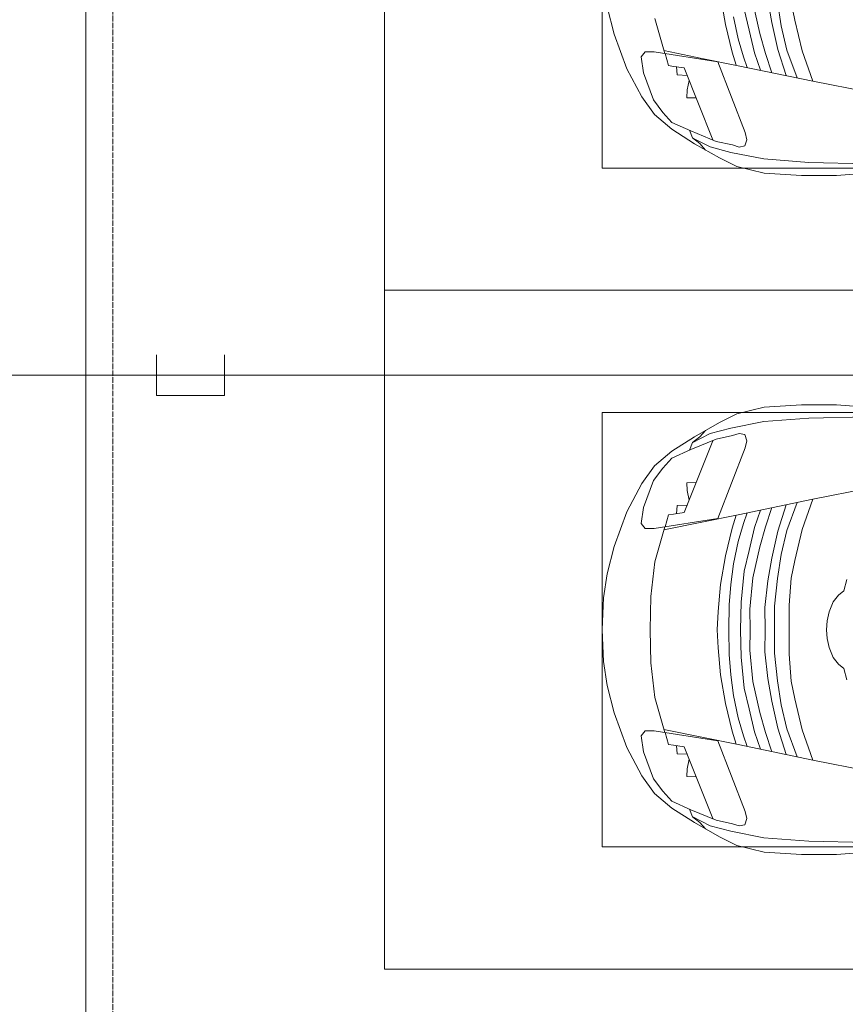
# Model space of a CAD drawing. Header units: millimetres. Extents: x -32229 to 288056, y -13689 to 125138.
# Tile 156 of 193: x 24492 to 27531, y 98170 to 101796. Entities that reach past the tile are written whole.
import ezdxf

# ---------------------------------------------------------------- set-up
doc = ezdxf.new("R2010")
doc.units = ezdxf.units.MM
doc.linetypes.add('ADSK_Линия сетки', pattern=[25, 20, -2.5, 0, -2.5])
for name, color, linetype, lineweight in [('A-ANNO-DIMS', 7, 'Continuous', 9), ('A-ANNO-DIMS-200', 7, 'Continuous', 9), ('A-DETL-GENF', 7, 'Continuous', 18), ('A-FLOR', 7, 'Continuous', 18), ('C-PRKG', 7, 'Continuous', 18), ('S-GRID', 7, 'Continuous', 9)]:
    doc.layers.add(name, color=color, linetype=linetype, lineweight=lineweight)
doc.layers.add('A-DETL', color=7, linetype='Continuous', lineweight=9, true_color=0x00a600)
doc.styles.add('GOST Common_3', font='GOST_Common.ttf', dxfattribs={"width": 0.9, "height": 250})
doc.dimstyles.new('ГОСТ_2_5_мм2_1', dxfattribs={"dimscale": 304.8, "dimtxt": 251.428749, "dimasz": 0.492126, "dimexe": 0.492126, "dimexo": 0.656168, "dimgap": 0.098425, "dimtad": 1, "dimdec": 0, "dimdsep": 46, "dimtxsty": 'GOST Common_3', "dimblk1": 'OBLIQUE', "dimblk2": 'OBLIQUE', "dimsah": 1, "dimcen": 0.09, "dimazin": 2, "dimtfac": 1, "dimtdec": 4, "dimtix": 1, "dimtmove": 0, "dimatfit": 3, "dimfxl": 1, "dimtvp": 1, "dimtolj": 1, "dimtzin": 0, "dimarcsym": 2})

# ---------------------------------------------------------------- blocks, each defined once
blk = doc.blocks.new('АР_Машиноместо - 4900x2400_М__5300х2500_-2211001--02 ЭО')
at = {"layer": 'A-DETL-GENF', "color": 253, "lineweight": 13, "true_color": 0xaaaaaa}
for p, q in [((1044.2, -818.6), (943.3, -845.1)), ((943.3, -845.1), (815.8, -891)), ((815.8, -891), (711.9, -946.2)), ((711.9, -946.2), (647.2, -992.8)), ((800.1, -952.6), (700.9, -989.1)), ((859, -944.1), (800.1, -952.6)), ((877.7, -958.9), (859, -944.1)), ((877.7, -991.4), (877.7, -958.9)), ((647.2, -992.8), (593.2, -1056.8)), ((700.9, -989.1), (655, -1024.3)), ((841.1, -1225.9), (877.7, -991.4)), ((1000.2, -994.5), (871.4, -1031.3)), ((654.7, -1024.4), (617.9, -1057.3)), ((882.6, -1027.5), (853.8, -1167.4)), ((593.2, -1056.8), (539.3, -1140.4)), ((617.9, -1057.3), (586.9, -1126.3)), ((589, -1121.6), (561.3, -1132.6)), ((539.3, -1140.4), (487.4, -1232.1)), ((540.4, -1159.6), (516.2, -1180.5)), ((561.3, -1132.6), (540.4, -1159.6)), ((586.9, -1126.3), (548.2, -1220.1)), ((853.8, -1167.4), (826.8, -1300.9)), ((487.4, -1232.1), (455.7, -1296.1)), ((548.2, -1220.1), (535, -1280.6)), ((580.7, -1327.1), (841.1, -1225.9)), ((978.6, -1254.6), (876.3, -1278.7)), ((1084.1, -1236), (978.6, -1254.6)), ((455.7, -1296.1), (430.8, -1396.6)), ((535, -1280.6), (527.2, -1305.2)), ((527.2, -1305.2), (531.8, -1326)), ((826.8, -1300.9), (770, -1576.5)), ((876.3, -1278.7), (828.3, -1293.7)), ((925.2, -1301.6), (859.1, -1321.2)), ((1007.1, -1283.7), (925.2, -1301.6)), ((531.8, -1326), (554.4, -1333.3)), ((554.4, -1333.3), (580.7, -1327.1)), ((859.1, -1321.2), (819.9, -1334.4)), ((958.3, -1341.1), (873.8, -1361.2)), ((1035, -1323.2), (958.3, -1341.1)), ((873.8, -1361.2), (809.9, -1383.1)), ((1059, -1354.8), (945.3, -1380.6)), ((430.8, -1396.6), (422, -1534.1)), ((871.4, -1401.1), (800.5, -1424.6)), ((945.3, -1380.6), (871.4, -1401.1)), ((1070, -1410.4), (986.2, -1425.6)), ((887, -1446.5), (790.4, -1477.3)), ((986.2, -1425.6), (887, -1446.5)), ((1061.9, -1445.7), (973.4, -1459.7)), ((884.3, -1480.8), (782, -1518.1)), ((973.4, -1459.7), (884.3, -1480.8)), ((994.9, -1509.3), (881.7, -1536.4)), ((1060, -1496.1), (994.9, -1509.3)), ((422, -1534.1), (422, -1662.9)), ((881.7, -1536.4), (770, -1576.5)), ((770, -1576.5), (718.3, -1834.2)), ((422, -1662.9), (434.8, -1820.7))]:
    blk.add_line(p, q, dxfattribs=at)
at = {"layer": 'A-DETL-GENF', "color": 254, "lineweight": 13, "true_color": 0xd4d4d4}
for p, q in [((827.7, -1045), (824.1, -1063.7)), ((871.3, -1031.9), (827.7, -1045)), ((792.9, -1076.2), (791.2, -1114.5)), ((823.3, -1074.4), (792.9, -1076.2)), ((824.1, -1063.7), (818.8, -1102.9)), ((818.8, -1102.9), (554, -1208.1)), ((709.1, -1112.7), (708.2, -1146.9)), ((737.7, -1113.6), (709.1, -1112.7)), ((772.6, -1121.3), (737.7, -1113.6)), ((561.7, -1132.1), (527.9, -1198.6)), ((527.9, -1198.6), (507.4, -1274.3)), ((507.4, -1274.3), (483.4, -1395.6)), ((483.4, -1395.6), (470.9, -1561.4)), ((470.9, -1561.4), (462.8, -1889.5))]:
    blk.add_line(p, q, dxfattribs=at)
at = {"layer": 'C-PRKG', "color": 253, "lineweight": 13, "true_color": 0xaaaaaa}
for p, q in [((2500, 0), (0, 0)), ((0, 0), (0, -5300)), ((450, -800), (450, -4500)), ((450, -800), (2050, -800))]:
    blk.add_line(p, q, dxfattribs=at)
blk = doc.blocks.new('АР_Машиноместо - 4900x2400_М__5300х2500_-V41--02 ЭО')
at = {"layer": 'A-DETL-GENF', "color": 254, "lineweight": 13, "true_color": 0xd4d4d4}
for p, q in [((470.9, 1561.4), (462.8, 1889.5)), ((2029.1, 1561.4), (2037.2, 1889.5)), ((483.4, 1395.6), (470.9, 1561.4)), ((2016.6, 1395.6), (2029.1, 1561.4)), ((507.4, 1274.3), (483.4, 1395.6)), ((1992.6, 1274.3), (2016.6, 1395.6)), ((527.9, 1198.6), (507.4, 1274.3)), ((1972.1, 1198.6), (1992.6, 1274.3)), ((561.7, 1132.1), (527.9, 1198.6)), ((818.8, 1102.9), (554, 1208.1)), ((1681.2, 1102.9), (1946, 1208.1)), ((1938.3, 1132.1), (1972.1, 1198.6)), ((709.1, 1112.7), (708.2, 1146.9)), ((1790.9, 1112.7), (1791.8, 1146.9)), ((737.7, 1113.6), (709.1, 1112.7)), ((772.6, 1121.3), (737.7, 1113.6)), ((792.9, 1076.2), (791.2, 1114.5)), ((824.1, 1063.7), (818.8, 1102.9)), ((1675.9, 1063.7), (1681.2, 1102.9)), ((1707.1, 1076.2), (1708.8, 1114.5)), ((1727.4, 1121.3), (1762.3, 1113.6)), ((1762.3, 1113.6), (1790.9, 1112.7)), ((823.3, 1074.4), (792.9, 1076.2)), ((827.7, 1045), (824.1, 1063.7)), ((1672.3, 1045), (1675.9, 1063.7)), ((1676.7, 1074.4), (1707.1, 1076.2)), ((871.3, 1031.9), (827.7, 1045)), ((1628.7, 1031.9), (1672.3, 1045))]:
    blk.add_line(p, q, dxfattribs=at)
at = {"layer": 'A-DETL-GENF', "color": 253, "lineweight": 13, "true_color": 0xaaaaaa}
for p, q in [((422, 1662.9), (434.8, 1820.7)), ((770, 1576.5), (718.3, 1834.2)), ((1730, 1576.5), (1781.7, 1834.2)), ((2078, 1662.9), (2065.2, 1820.7)), ((1107.2, 1689.8), (1064.9, 1700.5)), ((1123.5, 1670.9), (1107.2, 1689.8)), ((1147.5, 1650.5), (1123.5, 1670.9)), ((1352.5, 1650.5), (1376.5, 1670.9)), ((1376.5, 1670.9), (1392.8, 1689.8)), ((1392.8, 1689.8), (1435.1, 1700.5)), ((422, 1534.1), (422, 1662.9)), ((1184.7, 1635.7), (1147.5, 1650.5)), ((1217.8, 1629.1), (1184.7, 1635.7)), ((1282.2, 1629.1), (1315.3, 1635.7)), ((1315.3, 1635.7), (1352.5, 1650.5)), ((2078, 1534.1), (2078, 1662.9)), ((1217.8, 1629.1), (1250, 1626.8)), ((1282.2, 1629.1), (1250, 1626.8)), ((826.8, 1300.9), (770, 1576.5)), ((881.7, 1536.4), (770, 1576.5)), ((1618.3, 1536.4), (1730, 1576.5)), ((1673.2, 1300.9), (1730, 1576.5)), ((430.8, 1396.6), (422, 1534.1)), ((994.9, 1509.3), (881.7, 1536.4)), ((1505.1, 1509.3), (1618.3, 1536.4)), ((2069.2, 1396.6), (2078, 1534.1)), ((884.3, 1480.8), (782, 1518.1)), ((1060, 1496.1), (994.9, 1509.3)), ((1159.3, 1489.1), (1060, 1496.1)), ((1250, 1488.3), (1159.3, 1489.1)), ((1250, 1488.3), (1340.7, 1489.1)), ((1340.7, 1489.1), (1440, 1496.1)), ((1440, 1496.1), (1505.1, 1509.3)), ((1615.7, 1480.8), (1718, 1518.1)), ((887, 1446.5), (790.4, 1477.3)), ((973.4, 1459.7), (884.3, 1480.8)), ((1061.9, 1445.7), (973.4, 1459.7)), ((1438.1, 1445.7), (1526.6, 1459.7)), ((1526.6, 1459.7), (1615.7, 1480.8)), ((1613, 1446.5), (1709.6, 1477.3)), ((871.4, 1401.1), (800.5, 1424.6)), ((986.2, 1425.6), (887, 1446.5)), ((1070, 1410.4), (986.2, 1425.6)), ((1163.9, 1435.1), (1061.9, 1445.7)), ((1250, 1435.1), (1163.9, 1435.1)), ((1250, 1435.1), (1336.1, 1435.1)), ((1336.1, 1435.1), (1438.1, 1445.7)), ((1430, 1410.4), (1513.8, 1425.6)), ((1513.8, 1425.6), (1613, 1446.5)), ((1628.6, 1401.1), (1699.5, 1424.6)), ((455.7, 1296.1), (430.8, 1396.6)), ((873.8, 1361.2), (809.9, 1383.1)), ((945.3, 1380.6), (871.4, 1401.1)), ((1059, 1354.8), (945.3, 1380.6)), ((1168.3, 1399.8), (1070, 1410.4)), ((1250, 1400.1), (1168.3, 1399.8)), ((1250, 1400.1), (1331.7, 1399.8)), ((1331.7, 1399.8), (1430, 1410.4)), ((1441, 1354.8), (1554.7, 1380.6)), ((1554.7, 1380.6), (1628.6, 1401.1)), ((1626.2, 1361.2), (1690.1, 1383.1)), ((2044.3, 1296.1), (2069.2, 1396.6)), ((958.3, 1341.1), (873.8, 1361.2)), ((1174.5, 1344.2), (1059, 1354.8)), ((1250, 1344.9), (1174.5, 1344.2)), ((1250, 1344.9), (1325.5, 1344.2)), ((1325.5, 1344.2), (1441, 1354.8)), ((1541.7, 1341.1), (1626.2, 1361.2)), ((527.2, 1305.2), (531.8, 1326)), ((531.8, 1326), (554.4, 1333.3)), ((554.4, 1333.3), (580.7, 1327.1)), ((580.7, 1327.1), (841.1, 1225.9)), ((859.1, 1321.2), (819.9, 1334.4)), ((925.2, 1301.6), (859.1, 1321.2)), ((1035, 1323.2), (958.3, 1341.1)), ((1148.3, 1312.4), (1035, 1323.2)), ((1250, 1309.3), (1148.3, 1312.4)), ((1250, 1309.3), (1351.7, 1312.4)), ((1351.7, 1312.4), (1465, 1323.2)), ((1465, 1323.2), (1541.7, 1341.1)), ((1574.8, 1301.6), (1640.9, 1321.2)), ((1640.9, 1321.2), (1680.1, 1334.4)), ((1919.3, 1327.1), (1658.9, 1225.9)), ((1945.6, 1333.3), (1919.3, 1327.1)), ((1968.2, 1326), (1945.6, 1333.3)), ((1972.8, 1305.2), (1968.2, 1326)), ((487.4, 1232.1), (455.7, 1296.1)), ((535, 1280.6), (527.2, 1305.2)), ((548.2, 1220.1), (535, 1280.6)), ((853.8, 1167.4), (826.8, 1300.9)), ((876.3, 1278.7), (828.3, 1293.7)), ((978.6, 1254.6), (876.3, 1278.7)), ((1007.1, 1283.7), (925.2, 1301.6)), ((1083.6, 1274.6), (1007.1, 1283.7)), ((1159.1, 1267.9), (1083.6, 1274.6)), ((1340.9, 1267.9), (1416.4, 1274.6)), ((1416.4, 1274.6), (1492.9, 1283.7)), ((1492.9, 1283.7), (1574.8, 1301.6)), ((1521.4, 1254.6), (1623.7, 1278.7)), ((1623.7, 1278.7), (1671.7, 1293.7)), ((1646.2, 1167.4), (1673.2, 1300.9)), ((1951.8, 1220.1), (1965, 1280.6)), ((1965, 1280.6), (1972.8, 1305.2)), ((2012.6, 1232.1), (2044.3, 1296.1)), ((1084.1, 1236), (978.6, 1254.6)), ((1182.5, 1227.5), (1084.1, 1236)), ((1250, 1266.6), (1159.1, 1267.9)), ((1250, 1266.6), (1340.9, 1267.9)), ((1317.5, 1227.5), (1415.9, 1236)), ((1415.9, 1236), (1521.4, 1254.6)), ((539.3, 1140.4), (487.4, 1232.1)), ((586.9, 1126.3), (548.2, 1220.1)), ((841.1, 1225.9), (877.7, 991.4)), ((1250, 1223.7), (1182.5, 1227.5)), ((1250, 1223.7), (1317.5, 1227.5)), ((1658.9, 1225.9), (1622.3, 991.4)), ((1913.1, 1126.3), (1951.8, 1220.1)), ((1960.7, 1140.4), (2012.6, 1232.1)), ((540.4, 1159.6), (516.2, 1180.5)), ((882.6, 1027.5), (853.8, 1167.4)), ((1617.4, 1027.5), (1646.2, 1167.4)), ((1959.6, 1159.6), (1983.8, 1180.5)), ((593.2, 1056.8), (539.3, 1140.4)), ((561.3, 1132.6), (540.4, 1159.6)), ((589, 1121.6), (561.3, 1132.6)), ((617.9, 1057.3), (586.9, 1126.3)), ((1882.1, 1057.3), (1913.1, 1126.3)), ((1906.8, 1056.8), (1960.7, 1140.4)), ((1911, 1121.6), (1938.7, 1132.6)), ((1938.7, 1132.6), (1959.6, 1159.6)), ((647.2, 992.8), (593.2, 1056.8)), ((654.7, 1024.4), (617.9, 1057.3)), ((1845.3, 1024.4), (1882.1, 1057.3)), ((1852.8, 992.8), (1906.8, 1056.8)), ((700.9, 989.1), (655, 1024.3)), ((1000.2, 994.5), (871.4, 1031.3)), ((1499.8, 994.5), (1628.6, 1031.3)), ((1799.1, 989.1), (1845, 1024.3)), ((711.9, 946.2), (647.2, 992.8)), ((800.1, 952.6), (700.9, 989.1)), ((877.7, 991.4), (877.7, 958.9)), ((1127.4, 979.8), (1000.2, 994.5)), ((1250, 977.6), (1127.4, 979.8)), ((1250, 977.6), (1372.6, 979.8)), ((1372.6, 979.8), (1499.8, 994.5)), ((1622.3, 991.4), (1622.3, 958.9)), ((1699.9, 952.6), (1799.1, 989.1)), ((1788.1, 946.2), (1852.8, 992.8)), ((815.8, 891), (711.9, 946.2)), ((859, 944.1), (800.1, 952.6)), ((877.7, 958.9), (859, 944.1)), ((1622.3, 958.9), (1641, 944.1)), ((1641, 944.1), (1699.9, 952.6)), ((1684.2, 891), (1788.1, 946.2)), ((943.3, 845.1), (815.8, 891)), ((1556.7, 845.1), (1684.2, 891)), ((1044.2, 818.6), (943.3, 845.1)), ((1455.8, 818.6), (1556.7, 845.1)), ((1132.7, 806), (1044.2, 818.6)), ((1250, 800), (1132.7, 806)), ((1250, 800), (1367.3, 806)), ((1367.3, 806), (1455.8, 818.6))]:
    blk.add_line(p, q, dxfattribs=at)
at = {"layer": 'C-PRKG', "color": 253, "lineweight": 13, "true_color": 0xaaaaaa}
for p, q in [((0, 0), (0, 5300)), ((2500, 0), (2500, 5300)), ((450, 800), (450, 4500)), ((2050, 800), (2050, 4500)), ((450, 800), (2050, 800)), ((2500, 0), (0, 0))]:
    blk.add_line(p, q, dxfattribs=at)
blk = doc.blocks.new('Наметкина 10_РД_АР_П_rvt-1--02 ЭО')
at = {"layer": 'A-FLOR', "color": 253, "lineweight": 13, "true_color": 0xaaaaaa}
blk.add_line((24735.3, 103750), (24735.3, 97850), dxfattribs=at)
blk.add_line((24735.3, 103750), (24735.3, 97850), dxfattribs=at)
at = {"layer": 'C-PRKG', "color": 253, "lineweight": 13, "true_color": 0xaaaaaa}
for name, rotation in [('АР_Машиноместо - 4900x2400_М__5300х2500_-2211001--02 ЭО', 89.99999999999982), ('АР_Машиноместо - 4900x2400_М__5300х2500_-V41--02 ЭО', 269.9999999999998)]:
    blk.add_blockref(name, (25835.3, 100800), dxfattribs=dict(at, rotation=rotation))
blk = doc.blocks.new('DIMBLOCK262--02 ЭО')
at = {"layer": 'A-ANNO-DIMS-200'}
for p, q in [((21656.6, 98949.5), (21581.6, 99024.5)), ((21990.7, 98949.5), (21506.6, 98949.5)), ((21656.6, 98949.5), (21656.6, 97850)), ((21656.6, 98949.5), (21731.6, 98874.5)), ((21656.6, 98949.5), (21990.7, 98949.5)), ((21656.6, 97850), (21581.6, 97925)), ((24535.3, 97850), (21506.6, 97850)), ((21656.6, 97850), (21731.6, 97775)), ((21656.6, 97850), (24535.3, 97850))]:
    blk.add_line(p, q, dxfattribs=at)
at = {"layer": 'A-ANNO-DIMS-200', "color": 0, "insert": (21299.9, 98131.3), "char_height": 250, "width": 644.339, "attachment_point": 1, "rotation": 90, "line_spacing_factor": 1.022761, "style": 'GOST Common_3'}
blk.add_mtext('1100', dxfattribs=at)
blk = doc.blocks.new('_Oblique')
at = {"color": 0, "linetype": 'ByBlock', "lineweight": -2}
blk.add_line((-0.5, -0.5), (0.5, 0.5), dxfattribs=at)

msp = doc.modelspace()

# ---------------------------------------------------------------- linework, layer by layer
at = {"layer": 'A-DETL', "color": 5, "true_color": 0x0000ff}
for p, q in [((24995.5, 100562.6), (24995.5, 100412.6)), ((25245.5, 100412.6), (25245.5, 100562.6)), ((33983.9, 100487.6), (22488.8, 100487.6)), ((24995.5, 100412.6), (25245.5, 100412.6))]:
    msp.add_line(p, q, dxfattribs=at)
at = {"layer": 'S-GRID', "color": 253, "linetype": 'ADSK_Линия сетки', "true_color": 0xaaaaaa}
msp.add_line((24835.3, -12088.9), (24835.3, 125138.4), dxfattribs=at)

# ---------------------------------------------------------------- block references
at = {"lineweight": 5}
msp.add_blockref('Наметкина 10_РД_АР_П_rvt-1--02 ЭО', (0, 0), dxfattribs=at)

# ---------------------------------------------------------------- dimensions: what is measured, and where the dimension line sits
at = {"layer": 'A-ANNO-DIMS'}
dim = msp.add_linear_dim(base=(21656.6139, 97850.0074), p1=(22190.714, 98949.5314), p2=(24735.2942, 97850.0074), angle=90, dimstyle='ГОСТ_2_5_мм2_1', override={"dimpost": '<>', "dimfxl": 2771.974248}, dxfattribs=at)
dim.commit()
dim.dimension.update_dxf_attribs({"geometry": 'DIMBLOCK262--02 ЭО', "text_midpoint": (21501.6139, 98399.7694)})

doc.saveas('drawing.dxf')
